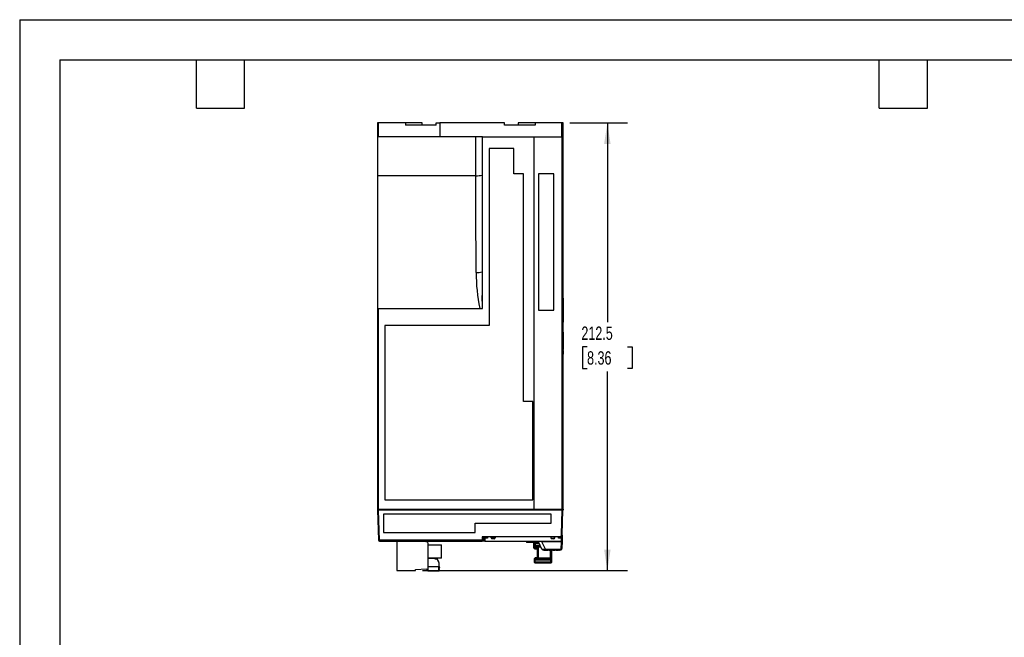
# Model space of a CAD drawing. Header units: millimetres. Extents: x 0 to 838, y 0 to 648.
# Tile 14 of 29: x 0 to 467, y 355 to 648. Entities that reach past the tile are written whole.
import ezdxf

# ---------------------------------------------------------------- set-up
doc = ezdxf.new("R2010")
doc.units = ezdxf.units.MM
doc.header["$LTSCALE"] = 3
doc.layers.add('DIMENSIONS', color=140, linetype='Continuous', lineweight=25)
doc.layers.add('TEXT', color=140, linetype='Continuous', lineweight=25)
doc.styles.add('SLDTEXTSTYLE0', font='TXT', dxfattribs={"width": 0.7})
doc.dimstyles.new('SLDDIMSTYLE3', dxfattribs={"dimtxt": 6.474023, "dimasz": 9.906, "dimexe": 0, "dimexo": 0.0625, "dimgap": 1.618506, "dimtad": 0, "dimtih": 1, "dimtoh": 1, "dimdec": 1, "dimrnd": 1e-09, "dimzin": 12, "dimdsep": 46, "dimtxsty": 'SLDTEXTSTYLE0', "dimsah": 1, "dimcen": 0.09, "dimadec": 0, "dimazin": 3, "dimtfac": 1, "dimtdec": 1, "dimtofl": 0, "dimtmove": 0, "dimatfit": 3, "dimfxl": 0, "dimfrac": 2, "dimtolj": 1, "dimtzin": 12, "dimarcsym": 0})

# ---------------------------------------------------------------- blocks, each defined once
blk = doc.blocks.new('_D_15')
at = {"layer": 'DIMENSIONS'}
for p, q in [((261.03, 598.68), (288.27, 598.68)), ((278.75, 598.68), (278.75, 504.2)), ((269.13, 492.46), (266.95, 492.46)), ((266.95, 492.46), (266.95, 482.17)), ((288.37, 492.46), (290.54, 492.46)), ((290.54, 492.46), (290.54, 482.17)), ((266.95, 482.17), (269.13, 482.17)), ((290.54, 482.17), (288.37, 482.17)), ((278.75, 386.23), (278.75, 480.72)), ((191.13, 386.23), (288.27, 386.23))]:
    blk.add_line(p, q, dxfattribs=at)
for points in [[(278.75, 598.68), (277.22, 588.78), (280.27, 588.78)], [(278.75, 386.23), (280.27, 396.14), (277.22, 396.14)]]:
    blk.add_solid(points, dxfattribs=at)
at = {"layer": 'DIMENSIONS', "char_height": 6.35, "attachment_point": 1, "style": 'SLDTEXTSTYLE0'}
for s, insert in [('212.5', (266.44, 502.09)), ('8.36', (269.13, 490.35))]:
    blk.add_mtext(s, dxfattribs=dict(at, insert=insert))

msp = doc.modelspace()

# ---------------------------------------------------------------- linework, layer by layer
at = {"color": 7, "linetype": 'Continuous'}
for q in [(0.01, 0.01), (838.21, 647.71)]:
    msp.add_line((0.01, 647.71), q, dxfattribs=at)
for p, q in [((169.72, 598.68), (169.72, 592.18)), ((170.22, 598.68), (169.72, 598.68)), ((170.22, 592.18), (170.22, 598.68)), ((182.93, 598.68), (170.22, 598.68)), ((182.93, 598.68), (182.93, 597.68)), ((190.93, 598.68), (182.93, 598.68)), ((190.93, 597.68), (190.93, 598.68)), ((197.51, 597.68), (197.51, 598.68)), ((197.51, 598.68), (199.22, 598.68)), ((199.22, 598.68), (199.22, 592.18)), ((229.93, 598.68), (199.22, 598.68)), ((229.93, 597.68), (229.93, 598.68)), ((236.51, 598.68), (236.51, 597.68)), ((244.51, 598.68), (236.51, 598.68)), ((244.51, 598.68), (244.51, 597.68)), ((257.22, 598.68), (244.51, 598.68)), ((257.22, 592.18), (257.22, 598.68)), ((257.72, 598.68), (257.22, 598.68)), ((257.72, 592.18), (257.72, 598.68)), ((197.51, 597.68), (182.93, 597.68)), ((244.51, 597.68), (229.93, 597.68)), ((170.22, 592.18), (169.72, 592.18)), ((169.72, 592.18), (169.72, 573.68)), ((199.22, 592.18), (170.22, 592.18)), ((219.59, 592.18), (199.22, 592.18)), ((216.32, 586.58), (216.32, 592.18)), ((219.32, 592.18), (219.32, 514.2)), ((219.59, 510.68), (219.59, 592.18)), ((219.59, 592.18), (243.82, 592.18)), ((243.82, 592.18), (243.82, 415.38)), ((243.82, 592.18), (244.02, 592.18)), ((244.02, 415.38), (244.02, 592.18)), ((244.02, 592.18), (257.22, 592.18)), ((257.22, 592.18), (257.22, 588.29)), ((257.72, 592.18), (257.22, 592.18)), ((257.72, 588.26), (257.72, 592.18)), ((216.42, 586.58), (216.32, 586.58)), ((216.42, 581.88), (216.42, 586.58)), ((234.41, 586.58), (222.72, 586.58)), ((222.72, 586.58), (222.72, 502.58)), ((234.41, 574.58), (234.41, 586.58)), ((243.82, 588.29), (244.02, 588.29)), ((257.22, 588.29), (257.22, 578.08)), ((257.22, 588.18), (257.72, 588.18)), ((257.72, 588.18), (257.72, 588.26)), ((257.72, 578.18), (257.72, 588.18)), ((216.32, 580.58), (216.32, 581.88)), ((216.32, 581.88), (216.42, 581.88)), ((216.42, 580.58), (216.32, 580.58)), ((216.42, 575.88), (216.42, 580.58)), ((216.32, 574.58), (216.32, 575.88)), ((216.32, 575.88), (216.42, 575.88)), ((216.44, 574.58), (216.32, 574.58)), ((216.42, 573.68), (216.44, 574.58)), ((238.92, 574.58), (234.41, 574.58)), ((238.92, 466.58), (238.92, 574.58)), ((246.02, 574.58), (246.02, 509.88)), ((253.32, 574.58), (246.02, 574.58)), ((253.32, 509.88), (253.32, 574.58)), ((257.72, 578.18), (257.22, 578.18)), ((257.22, 578.08), (257.22, 446.99)), ((257.72, 578.1), (257.72, 578.18)), ((257.72, 446.96), (257.72, 578.1)), ((169.72, 573.68), (169.72, 510.68)), ((216.42, 573.68), (169.72, 573.68)), ((216.35, 568.58), (216.34, 569.88)), ((216.34, 569.88), (216.42, 569.88)), ((216.42, 569.88), (216.42, 573.68)), ((216.42, 569.88), (216.42, 573.68)), ((216.42, 568.58), (216.35, 568.58)), ((216.42, 563.88), (216.42, 568.58)), ((216.38, 563.88), (216.42, 563.88)), ((216.39, 562.58), (216.38, 563.88)), ((216.42, 562.58), (216.39, 562.58)), ((216.42, 557.88), (216.42, 562.58)), ((216.41, 557.88), (216.42, 557.88)), ((216.59, 527.7), (216.41, 557.88)), ((257.73, 515.55), (257.72, 515.55)), ((257.73, 515.55), (257.73, 506.67)), ((169.72, 510.68), (170.22, 510.68)), ((169.72, 510.68), (169.72, 507.64)), ((170.22, 507.68), (170.22, 510.68)), ((170.22, 510.68), (219.59, 510.68)), ((246.02, 509.88), (253.32, 509.88)), ((169.72, 507.64), (169.72, 415.38)), ((170.22, 415.38), (170.22, 507.68)), ((257.72, 506.67), (257.73, 506.67)), ((257.73, 506.67), (257.73, 504.11)), ((222.72, 502.58), (173.22, 502.58)), ((173.22, 502.58), (173.22, 419.88)), ((257.72, 504.11), (257.73, 504.11)), ((257.72, 499.48), (257.73, 499.48)), ((257.73, 499.38), (257.73, 494.46)), ((257.72, 494.46), (257.73, 494.46)), ((257.72, 491.15), (257.73, 491.15)), ((257.72, 490.78), (257.73, 490.78)), ((257.73, 494.46), (257.73, 491.15)), ((257.73, 490.78), (257.73, 488.96)), ((257.72, 488.96), (257.73, 488.96)), ((243.42, 466.58), (238.92, 466.58)), ((243.42, 419.88), (243.42, 466.58)), ((257.22, 446.99), (257.22, 436.78)), ((257.22, 446.88), (257.72, 446.88)), ((257.72, 446.88), (257.72, 446.96)), ((257.72, 436.88), (257.72, 446.88)), ((257.72, 436.88), (257.22, 436.88)), ((257.22, 436.78), (257.22, 415.38)), ((257.72, 436.8), (257.72, 436.88)), ((257.72, 415.38), (257.72, 436.8)), ((173.22, 419.88), (243.42, 419.88)), ((169.72, 415.38), (170.22, 415.38)), ((169.72, 415.38), (169.72, 414.88)), ((169.74, 415.38), (169.74, 414.88)), ((169.74, 414.88), (170.23, 400.67)), ((170.16, 415.38), (170.15, 414.88)), ((170.22, 415.38), (243.82, 415.38)), ((170.73, 400.68), (170.24, 414.88)), ((257.2, 414.88), (170.24, 414.88)), ((170.32, 414.88), (170.33, 415.38)), ((172.55, 413.06), (172.55, 404.41)), ((252.09, 413.06), (172.55, 413.06)), ((244.02, 415.38), (243.82, 415.38)), ((244.02, 415.38), (257.22, 415.38)), ((252.09, 408.71), (252.09, 413.06)), ((257.2, 414.88), (256.8, 403.46)), ((257.12, 414.88), (257.11, 415.38)), ((257.22, 415.38), (257.72, 415.38)), ((257.29, 414.88), (257.28, 415.38)), ((257.3, 403.44), (257.7, 414.88)), ((257.69, 415.38), (257.69, 414.88)), ((257.72, 415.38), (257.72, 414.88)), ((216.09, 404.41), (216.09, 408.71)), ((216.09, 408.71), (252.09, 408.71)), ((172.55, 404.41), (216.09, 404.41)), ((219.43, 402.22), (219.3, 400.68)), ((256.76, 402.22), (219.43, 402.22)), ((219.82, 400.9), (219.93, 402.22)), ((220.62, 401.68), (220.13, 401.68)), ((221.67, 401.68), (220.62, 401.68)), ((221.67, 401.68), (221.67, 402.22)), ((221.82, 401.69), (221.67, 401.68)), ((221.82, 402.22), (221.82, 401.69)), ((223.62, 401.84), (223.61, 402.22)), ((223.82, 401.88), (223.81, 402.22)), ((224.02, 401.4), (224.02, 401.68)), ((225.12, 401.68), (224.02, 401.68)), ((225.12, 401.4), (225.12, 401.68)), ((225.33, 402.22), (225.32, 401.88)), ((225.53, 402.22), (225.52, 401.84)), ((251.91, 402.22), (251.92, 401.84)), ((252.12, 401.88), (252.11, 402.22)), ((252.32, 401.4), (252.32, 401.68)), ((252.32, 401.68), (253.42, 401.68)), ((253.42, 401.68), (253.42, 401.4)), ((253.63, 402.22), (253.62, 401.88)), ((253.82, 401.84), (253.83, 402.22)), ((255.62, 401.68), (255.62, 402.22)), ((255.77, 401.68), (255.62, 401.68)), ((255.77, 401.68), (255.77, 402.22)), ((256.82, 401.68), (255.77, 401.68)), ((256.8, 403.46), (256.76, 402.22)), ((256.8, 403.46), (257.3, 403.44)), ((257.32, 401.68), (256.82, 401.68)), ((257.22, 401.68), (257.26, 403.01)), ((257.29, 403.14), (257.27, 402.44)), ((257.29, 403.14), (257.3, 403.44)), ((257.3, 402.99), (257.32, 401.68)), ((257.32, 401.68), (257.3, 400.67)), ((170.23, 400.67), (170.73, 400.68)), ((219.3, 400.68), (170.73, 400.68)), ((170.73, 400.68), (170.73, 400.18)), ((170.73, 400.18), (219.3, 400.18)), ((178.82, 400.17), (178.82, 386.23)), ((179.44, 400.17), (179.54, 400.17)), ((179.54, 400.17), (179.98, 400.17)), ((179.98, 400.17), (180.21, 400.17)), ((193.37, 399.69), (191.75, 400.18)), ((193.72, 387.03), (193.72, 399.21)), ((193.72, 398.56), (200.07, 398.45)), ((219.3, 400.18), (219.3, 400.68)), ((219.3, 400.68), (219.8, 400.64)), ((220.3, 400.18), (219.51, 400.18)), ((219.82, 400.9), (219.8, 400.64)), ((219.8, 400.67), (220.63, 400.67)), ((220.63, 400.9), (219.82, 400.9)), ((220.3, 400.18), (220.3, 400.31)), ((220.44, 400.18), (220.3, 400.18)), ((220.64, 400.18), (256.8, 400.18)), ((225.12, 401.4), (224.02, 401.4)), ((226.93, 400.18), (226.93, 400.17)), ((229.32, 400.17), (229.32, 400.18)), ((240.32, 400.18), (240.32, 399.67)), ((240.82, 399.67), (240.32, 399.67)), ((240.82, 399.67), (240.82, 400.18)), ((246.12, 399.67), (240.82, 399.67)), ((243.82, 398.99), (243.82, 399.67)), ((243.82, 398.99), (243.97, 398.99)), ((243.82, 398.5), (243.82, 398.99)), ((243.82, 398.5), (243.97, 398.5)), ((243.82, 397.09), (243.82, 398.5)), ((243.82, 396.88), (243.82, 397.09)), ((243.97, 397.09), (243.82, 397.09)), ((243.97, 399.67), (243.97, 398.18)), ((243.97, 398.18), (244.26, 398.18)), ((243.97, 398.18), (243.97, 397.75)), ((244.26, 397.75), (243.97, 397.75)), ((243.97, 396.78), (243.97, 397.75)), ((244.4, 399.67), (244.26, 399.53)), ((244.26, 399.33), (244.26, 398.25)), ((244.26, 399.33), (244.56, 399.33)), ((244.26, 398.25), (244.56, 398.25)), ((244.26, 398.06), (244.26, 398.25)), ((244.26, 398.06), (244.56, 397.77)), ((244.26, 397.63), (244.26, 398.06)), ((244.56, 397.33), (244.26, 397.63)), ((244.4, 399.67), (244.35, 399.62)), ((244.56, 399.33), (244.56, 398.25)), ((244.56, 399.33), (246.28, 399.33)), ((244.56, 398.25), (244.56, 397.77)), ((244.56, 398.25), (246.81, 398.25)), ((244.56, 397.33), (244.56, 397.77)), ((244.56, 397.77), (247.05, 397.77)), ((244.56, 397.33), (246.16, 397.33)), ((245.66, 392.33), (245.66, 397.33)), ((247.68, 396.46), (246.01, 399.9)), ((247.26, 397.33), (246.16, 397.33)), ((246.16, 392.33), (246.16, 397.33)), ((247.66, 400.18), (247.66, 399.96)), ((256.79, 399.96), (247.66, 399.96)), ((249.39, 396.4), (247.66, 399.96)), ((253.42, 401.4), (252.32, 401.4)), ((256.79, 399.96), (256.73, 396.4)), ((256.8, 400.24), (256.8, 400.18)), ((256.88, 400.21), (256.8, 400.19)), ((257.19, 400.9), (256.81, 400.9)), ((256.81, 400.67), (257.18, 400.67)), ((257.18, 400.67), (257.19, 400.9)), ((257.2, 401.21), (257.19, 400.9)), ((257.29, 400.23), (257.23, 396.67)), ((257.3, 400.67), (257.29, 400.23)), ((243.97, 396.88), (243.82, 396.88)), ((243.97, 396.78), (243.97, 396.7)), ((243.97, 396.78), (245.66, 396.78)), ((245.66, 396.7), (243.97, 396.7)), ((244.56, 392.33), (244.26, 392.03)), ((244.36, 396.7), (244.36, 396.4)), ((245.35, 396.4), (244.36, 396.4)), ((246.16, 392.33), (244.56, 392.33)), ((244.56, 392.33), (244.56, 391.9)), ((245.35, 396.4), (245.35, 396.7)), ((245.66, 396.4), (245.35, 396.4)), ((246.16, 392.33), (251.76, 392.33)), ((248.13, 396.18), (248.66, 396.18)), ((248.66, 396.18), (249.39, 396.18)), ((248.68, 395.98), (248.68, 396.18)), ((248.68, 395.98), (249.67, 395.98)), ((249.39, 396.4), (256.73, 396.4)), ((249.39, 396.18), (249.39, 396.4)), ((249.39, 396.18), (256.73, 396.18)), ((249.67, 395.98), (249.67, 396.18)), ((249.67, 395.98), (250.6, 395.98)), ((250.6, 396.18), (250.6, 395.98)), ((251.02, 396.18), (251.02, 395.98)), ((251.07, 395.98), (251.07, 396.18)), ((251.07, 395.98), (251.18, 395.98)), ((251.18, 395.98), (251.18, 396.18)), ((251.18, 395.98), (251.64, 395.98)), ((251.64, 395.98), (251.64, 396.18)), ((251.64, 395.98), (252.39, 395.98)), ((251.76, 392.33), (251.76, 395.98)), ((251.96, 392.34), (251.96, 391.9)), ((252.26, 395.98), (252.26, 392.16)), ((252.39, 396.18), (252.39, 395.98)), ((252.71, 395.98), (252.49, 395.98)), ((252.81, 395.98), (252.81, 396.18)), ((252.81, 395.98), (252.92, 395.98)), ((252.92, 395.98), (252.92, 396.18)), ((252.92, 395.98), (253.94, 395.98)), ((253.94, 395.98), (253.94, 396.18)), ((253.94, 395.98), (253.99, 395.98)), ((253.99, 395.98), (253.99, 396.18)), ((254.01, 396.18), (254.01, 395.98)), ((254.47, 395.98), (254.47, 396.18)), ((254.47, 395.98), (254.58, 395.98)), ((254.58, 395.98), (254.58, 396.18)), ((254.58, 395.98), (254.72, 395.98)), ((254.72, 395.98), (254.72, 396.18)), ((254.72, 395.98), (254.96, 395.98)), ((254.96, 395.98), (254.96, 396.18)), ((254.96, 395.98), (255.48, 395.98)), ((255.48, 395.98), (255.48, 396.18)), ((255.48, 395.98), (255.62, 395.98)), ((255.82, 395.98), (255.82, 396.18)), ((255.82, 395.98), (255.96, 395.98)), ((255.96, 395.98), (255.96, 396.18)), ((255.96, 395.98), (256.09, 395.98)), ((256.09, 395.98), (256.09, 396.18)), ((256.73, 396.4), (256.73, 396.18)), ((200.07, 392.21), (193.72, 392.1)), ((196.89, 392.02), (193.72, 392.02)), ((198.89, 388.12), (193.72, 388.12)), ((196.89, 392.16), (196.89, 392.02)), ((196.89, 392.02), (196.89, 391.77)), ((196.89, 391.77), (197.88, 391.77)), ((197.88, 391.77), (197.67, 392.17)), ((197.97, 391.82), (197.76, 392.17)), ((197.97, 391.82), (197.88, 391.77)), ((197.88, 391.77), (198.57, 390.57)), ((197.97, 391.82), (198.66, 390.62)), ((198.66, 390.62), (198.57, 390.57)), ((198.89, 389.37), (198.89, 388.36)), ((198.99, 389.37), (198.89, 389.37)), ((198.89, 388.36), (199.09, 388.29)), ((199.09, 388.29), (198.89, 388.22)), ((198.89, 388.22), (198.89, 388.12)), ((198.89, 388.12), (198.99, 388.12)), ((198.89, 387.8), (198.89, 388.12)), ((198.89, 387.8), (198.91, 387.81)), ((199.09, 387.72), (198.89, 387.8)), ((198.89, 387.65), (199.09, 387.72)), ((198.89, 387.22), (198.89, 387.65)), ((199.1, 387.74), (198.91, 387.81)), ((198.99, 388.43), (198.99, 389.37)), ((198.99, 388.43), (199.13, 388.39)), ((199.13, 388.2), (198.99, 388.15)), ((198.99, 388.12), (198.99, 388.15)), ((198.99, 387.88), (198.99, 388.12)), ((198.99, 387.88), (199.13, 387.84)), ((199.13, 387.65), (198.99, 387.6)), ((199.09, 388.29), (199.13, 388.39)), ((199.09, 388.29), (199.19, 388.29)), ((199.13, 388.2), (199.09, 388.29)), ((199.09, 387.72), (199.1, 387.74)), ((244.26, 391.61), (244.26, 392.03)), ((244.26, 391.61), (244.56, 391.9)), ((244.26, 391.41), (244.26, 391.61)), ((244.26, 391.41), (244.56, 391.41)), ((244.26, 390.33), (244.26, 391.41)), ((244.56, 390.33), (244.26, 390.33)), ((244.56, 389.83), (244.26, 390.13)), ((244.35, 390.04), (244.56, 389.83)), ((244.56, 391.9), (244.56, 391.41)), ((244.56, 391.9), (251.96, 391.9)), ((244.56, 391.41), (251.96, 391.41)), ((244.56, 390.33), (244.56, 391.41)), ((251.96, 390.33), (244.56, 390.33)), ((251.96, 389.83), (244.56, 389.83)), ((245.96, 389.83), (244.56, 389.83)), ((251.96, 391.41), (251.96, 391.9)), ((252.26, 391.61), (251.96, 391.9)), ((252.26, 391.41), (251.96, 391.41)), ((251.96, 390.33), (251.96, 391.41)), ((252.26, 390.33), (251.96, 390.33)), ((252.26, 390.13), (251.96, 389.83)), ((252.26, 392.16), (252.26, 391.61)), ((252.26, 391.61), (252.26, 391.41)), ((252.26, 391.41), (252.26, 390.33)), ((178.82, 386.23), (187.32, 386.23)), ((187.82, 386.73), (192.92, 387.09)), ((192.92, 387.09), (192.92, 387.03)), ((193.67, 386.84), (193.67, 386.12)), ((193.67, 386.12), (198.89, 386.12)), ((199.09, 387.14), (198.89, 387.22)), ((198.89, 387.07), (199.09, 387.14)), ((198.89, 386.49), (199.09, 386.56)), ((199.13, 386.55), (198.96, 386.49)), ((199.13, 387.1), (198.98, 387.04)), ((198.99, 387.33), (198.99, 387.6)), ((198.99, 387.33), (199.13, 387.29)), ((198.99, 386.76), (198.99, 387.05)), ((198.99, 386.78), (199.13, 386.74)), ((198.99, 386.22), (198.99, 386.5)), ((199.19, 387.19), (199.11, 387.19)), ((199.19, 386.64), (199.13, 386.64))]:
    msp.add_line(p, q)
at = {"flags": 128}
for points in [[(220.13, 401.68), (220.25, 401.2), (220.31, 401.08), (220.39, 400.99), (220.51, 400.92), (220.63, 400.9)], [(220.62, 401.68), (220.62, 401.27), (220.63, 400.9)], [(256.79, 402.87), (256.97, 402.88), (257.06, 402.91), (257.14, 402.94), (257.21, 402.99), (257.25, 403.04), (257.29, 403.14)], [(256.82, 401.68), (256.82, 401.27), (256.81, 400.9)], [(200.07, 392.21), (200.07, 392.32), (200.07, 392.63), (200.07, 393.13), (200.07, 393.77), (200.07, 394.53), (200.07, 395.33), (200.07, 396.14), (200.07, 396.89), (200.07, 397.54), (200.07, 398.03), (200.07, 398.35), (200.07, 398.45)], [(220.63, 400.67), (220.64, 400.29), (220.64, 400.18)], [(244.26, 399.33), (244.26, 399.37), (244.26, 399.41), (244.26, 399.44), (244.26, 399.47), (244.26, 399.5), (244.26, 399.52), (244.26, 399.53), (244.26, 399.53)], [(244.56, 399.67), (244.56, 399.65), (244.56, 399.61), (244.56, 399.57), (244.56, 399.52), (244.56, 399.48), (244.56, 399.43), (244.56, 399.38), (244.56, 399.33)], [(246.66, 400), (246.37, 400), (246.15, 399.98), (246.03, 399.95), (246.01, 399.9)], [(247.66, 399.96), (247.11, 399.99), (246.66, 400)], [(257.29, 400.23), (257.28, 400.18), (257.25, 400.13), (257.21, 400.08), (257.15, 400.04), (257.07, 400.01), (256.98, 399.98), (256.89, 399.97), (256.79, 399.96)], [(256.81, 400.67), (256.8, 400.3), (256.8, 400.24)], [(257.3, 400.67), (257.29, 400.58), (257.26, 400.49)], [(248.43, 396.36), (248.88, 396.37), (249.39, 396.4)], [(251.76, 392.33), (251.86, 392.34), (251.96, 392.34)], [(252.26, 392.16), (252.25, 392.14), (252.24, 392.14), (252.18, 392.17), (252.08, 392.24), (251.96, 392.34)], [(256.73, 396.4), (256.92, 396.42), (257.08, 396.48), (257.19, 396.57), (257.23, 396.67)], [(198.57, 390.57), (198.81, 389.99), (198.89, 389.37)], [(198.99, 387.88), (198.99, 387.88), (198.99, 387.88)], [(244.26, 390.13), (244.26, 390.14), (244.26, 390.15), (244.26, 390.17), (244.26, 390.19), (244.26, 390.22), (244.26, 390.26), (244.26, 390.29), (244.26, 390.33)], [(244.56, 390.33), (244.56, 390.24), (244.56, 390.14), (244.56, 390.05), (244.56, 389.98), (244.56, 389.92), (244.56, 389.87), (244.56, 389.84), (244.56, 389.83)], [(251.96, 390.33), (251.96, 390.24), (251.96, 390.14), (251.96, 390.05), (251.96, 389.98), (251.96, 389.92), (251.96, 389.87), (251.96, 389.84), (251.96, 389.83)], [(252.26, 390.33), (252.26, 390.29), (252.26, 390.26), (252.26, 390.22), (252.26, 390.19), (252.26, 390.17), (252.26, 390.15), (252.26, 390.14), (252.26, 390.13)], [(198.93, 387.25), (198.91, 387.23), (198.89, 387.22)], [(198.89, 386.64), (198.89, 386.69), (198.89, 386.74), (198.89, 386.79), (198.89, 386.84), (198.89, 386.9), (198.89, 386.95), (198.89, 387.01), (198.89, 387.07)], [(198.89, 386.64), (198.94, 386.67), (198.96, 386.69)], [(199.09, 386.56), (198.99, 386.6), (198.89, 386.64)], [(198.89, 386.12), (198.89, 386.12), (198.89, 386.14), (198.89, 386.17), (198.89, 386.21), (198.89, 386.26), (198.89, 386.33), (198.89, 386.4), (198.89, 386.49)], [(198.89, 386.49), (198.93, 386.48), (198.96, 386.49)], [(199.11, 387.19), (199.09, 387.19), (199.07, 387.2), (199.04, 387.21), (199.02, 387.22), (199, 387.23), (198.98, 387.23), (198.96, 387.24), (198.93, 387.25)], [(199.13, 386.63), (199.05, 386.66), (198.96, 386.69)], [(199.09, 387.14), (199.1, 387.16), (199.11, 387.19)], [(199.13, 386.55), (199.11, 386.55), (199.09, 386.56)], [(199.11, 387.19), (199.11, 387.19), (199.11, 387.19)], [(199.13, 386.64), (199.14, 386.68), (199.14, 386.7), (199.14, 386.73), (199.13, 386.74)], [(199.13, 386.63), (199.13, 386.64), (199.13, 386.64)]]:
    msp.add_lwpolyline(points, dxfattribs=at)
for centre, radius, start, end in [((257.34, 585.88), 2.41, 81.0326, 92.9674), ((257.34, 580.48), 2.41, 267.0326, 278.9674), ((217.06, 583.29), 9.63, 266.1858, 283.5785), ((216.88, 537.49), 9.79, 268.2973, 284.4398), ((-59.53, 526.49), 279.12, 357.4762, 0.3497), ((293.07, 526.43), 76.49, 179.0484, 191.8833), ((170.09, 506.23), 1.46, 84.8072, 104.6551), ((257.34, 444.58), 2.41, 81.0326, 92.9674), ((257.34, 439.18), 2.41, 267.0326, 278.9674), ((169.99, 510.23), 95.35, 269.8497, 270.1503), ((257.45, 510.23), 95.35, 269.8497, 270.1503), ((223.66, 402.16), 0.324, 262.3269, 298.9706), ((224.04, 401.83), 0.422, 177.9433, 267.0265), ((224.02, 401.88), 0.2, 181, 270), ((225.12, 401.88), 0.2, 270, 359), ((225.1, 401.82), 0.42, 272.7455, 2.2847), ((225.48, 402.16), 0.324, 241.0294, 277.6731), ((251.96, 402.16), 0.324, 262.3269, 298.9706), ((252.34, 401.83), 0.422, 177.9433, 267.0265), ((252.32, 401.88), 0.2, 181, 270), ((253.42, 401.88), 0.2, 270, 359), ((253.4, 401.82), 0.42, 272.7455, 2.2847), ((253.78, 402.16), 0.324, 241.0294, 277.6731), ((256.72, 403.07), 0.549, 277.0073, 353.8435), ((170.73, 400.68), 0.5, 182, 270), ((193.22, 399.21), 0.5, 0, 73.0339), ((219.3, 400.68), 0.5, 270, 355), ((219.31, 400.68), 0.494, 270.4987, 355.518), ((219.23, 411.79), 11.16, 272.9476, 274.9547), ((220.64, 400.68), 0.5, 182, 270), ((245.56, 399.68), 0.5, 26, 90), ((246.4, 399.91), 0.274, 19.5676, 83.1178), ((364.51, 396.31), 107.78, 177.942, 178.0592), ((256.85, 400.66), 0.448, 264.2494, 338.4929), ((256.8, 400.68), 0.5, 270, 300.6306), ((256.77, 401.36), 0.459, 275.7608, 341.0118), ((257.05, 397.48), 0.2, 359, 0), ((248.24, 397.76), 1.41, 246.8405, 277.8577), ((248.13, 396.68), 0.5, 206, 270), ((248.69, 396.45), 0.274, 199.5676, 263.1178), ((256.73, 396.68), 0.5, 270, 359), ((196.49, 389.37), 2.5, 0, 30), ((206.14, 378.11), 12.56, 124.7215, 125.2785), ((191.74, 377.9), 12.56, 54.7215, 55.2785), ((199.03, 387.8), 0.206, 228.7424, 259.2559), ((198.76, 388.06), 0.289, 299.8482, 322.3844), ((199.12, 387.86), 0.136, 259.229, 303.1007), ((199.36, 387.8), 0.281, 196.3729, 213.0985), ((198.76, 387.89), 0.37, 336.1444, 351.7124), ((199.09, 388.29), 0.1, 0, 70), ((199.09, 388.29), 0.1, 290, 0), ((199.09, 387.74), 0.1, 0, 69.9998), ((199.09, 387.74), 0.1, 289.9997, 0), ((187.32, 386.73), 0.5, 270, 0), ((193.32, 387.03), 0.4, 180, 0), ((198.96, 387.16), 0.114, 232.3445, 278.645), ((198.89, 386.22), 0.1, 270, 0), ((198.86, 387.37), 0.143, 302.8957, 342.0133), ((198.89, 386.76), 0.105, 314.5054, 355.121), ((200.19, 386.77), 1.2, 179.304, 180.6989), ((199.16, 387.16), 0.0718, 193.7727, 240.3338), ((198.94, 386.69), 0.199, 319.7534, 341.1793), ((198.99, 387.26), 0.138, 331.1098, 11.5477), ((199.09, 387.19), 0.1, 0.0008, 69.9999), ((199.09, 387.19), 0.1, 289.9987, 0), ((199.09, 386.64), 0.1, 0, 69.9995), ((199.09, 386.64), 0.1, 289.9994, 0)]:
    msp.add_arc(centre, radius, start, end)
msp.add_ellipse((170.22, 507.64), major_axis=(0, 3.04), ratio=0.164399, start_param=0, end_param=1.570796)
at = {"layer": 'TEXT'}
for p, q in [((19.05, 628.65), (819.15, 628.65)), ((19.05, 628.65), (19.05, 19.05)), ((83.82, 605.79), (83.82, 628.65)), ((106.68, 605.79), (106.68, 628.65)), ((407.67, 605.79), (407.67, 628.65)), ((430.53, 605.79), (430.53, 628.65)), ((83.82, 605.79), (106.68, 605.79)), ((407.67, 605.79), (430.53, 605.79))]:
    msp.add_line(p, q, dxfattribs=at)

# ---------------------------------------------------------------- dimensions: what is measured, and where the dimension line sits
at = {"layer": 'DIMENSIONS'}
dim = msp.add_linear_dim(base=(278.7478, 386.2327), p1=(257.2238, 598.6834), p2=(187.3194, 386.2327), angle=90, dimstyle='SLDDIMSTYLE3', dxfattribs=at)
dim.commit()
dim.dimension.update_dxf_attribs({"geometry": '_D_15', "text_midpoint": (278.7478, 492.458), "dimtype": 160})

doc.saveas('drawing.dxf')
